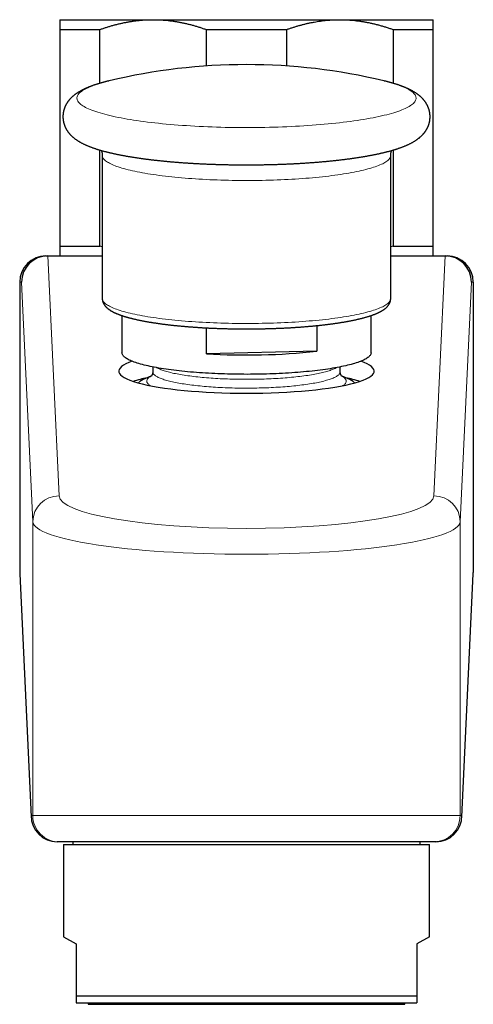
# Model space of a CAD drawing. Header units: millimetres. Extents: x 8 to 552, y 12 to 296.
# Tile 6 of 7: x 272 to 307, y 221 to 296. Entities that reach past the tile are written whole.
import ezdxf

# ---------------------------------------------------------------- set-up
doc = ezdxf.new("R2010")
doc.units = ezdxf.units.MM

msp = doc.modelspace()

# ---------------------------------------------------------------- linework, layer by layer
at = {"color": 7, "linetype": 'Continuous', "lineweight": 30}
for p, q in [((275.25, 296.246), (282.375, 296.246)), ((282.375, 296.246), (296.625, 296.246)), ((296.625, 296.246), (303.75, 296.246)), ((275.25, 295.496), (278.319, 295.496)), ((275.25, 295.496), (275.25, 278.996)), ((278.319, 291.398), (278.319, 295.496)), ((286.431, 295.496), (292.569, 295.496)), ((286.431, 295.496), (286.431, 292.717)), ((292.569, 292.717), (292.569, 295.496)), ((300.681, 295.496), (300.681, 291.398)), ((300.681, 295.496), (303.75, 295.496)), ((303.75, 278.996), (303.75, 295.496)), ((279.038, 291.589), (279.023, 291.585)), ((299.976, 291.585), (299.962, 291.589)), ((278.319, 278.996), (278.319, 286.31)), ((300.681, 286.31), (300.681, 278.996)), ((278.5, 285.899), (278.5, 275.002)), ((300.5, 275.002), (300.5, 285.899)), ((275.25, 278.996), (278.319, 278.996)), ((278.5, 278.932), (278.319, 278.996)), ((300.681, 278.996), (300.5, 278.932)), ((300.681, 278.996), (303.75, 278.996)), ((274.2, 278.246), (274.342, 278.246)), ((274.342, 278.246), (278.5, 278.246)), ((300.5, 278.246), (304.658, 278.246)), ((304.658, 278.246), (304.8, 278.246)), ((272.2, 276.246), (272.2, 254.116)), ((306.8, 276.246), (306.8, 254.116)), ((280, 273.696), (280, 270.866)), ((299, 270.866), (299, 273.696)), ((286.445, 270.781), (286.445, 272.757)), ((294.852, 272.931), (294.852, 270.98)), ((294.852, 270.98), (286.445, 270.781)), ((282.35, 269.78), (282.35, 269.406)), ((296.65, 269.406), (296.65, 269.78)), ((282.257, 269.106), (281.747, 268.88)), ((297.253, 268.88), (296.742, 269.106)), ((272.2, 254.114), (272.2, 254.116)), ((272.202, 254.023), (273.069, 235.489)), ((305.931, 235.489), (306.798, 254.023)), ((306.8, 254.116), (306.8, 254.114)), ((275.2, 233.584), (275.065, 233.584)), ((303.8, 233.584), (275.2, 233.584)), ((275.55, 233.384), (275.55, 226.351)), ((275.55, 233.384), (289.5, 233.384)), ((276.25, 233.584), (276.25, 233.384)), ((289.5, 233.384), (303.45, 233.384)), ((302.75, 233.384), (302.75, 233.584)), ((303.45, 226.351), (303.45, 233.384)), ((303.935, 233.584), (303.8, 233.584)), ((275.55, 226.351), (276.5, 225.803)), ((303.45, 226.351), (302.5, 225.803)), ((276.5, 225.803), (276.5, 221.851)), ((302.5, 225.803), (302.5, 221.851)), ((276.5, 221.851), (302.5, 221.851)), ((276.5, 221.303), (302.5, 221.303)), ((277.418, 221.303), (277.418, 221.203)), ((277.418, 221.203), (289.5, 221.203)), ((289.5, 221.203), (301.582, 221.203)), ((301.582, 221.203), (301.582, 221.303))]:
    msp.add_line(p, q, dxfattribs=at)
at = {"color": 252, "linetype": 'Continuous', "lineweight": 0}
for p, q in [((274.339, 278.246), (275.2, 259.957)), ((303.8, 259.957), (304.661, 278.246)), ((272.341, 276.246), (272.2, 276.246)), ((273.201, 257.987), (272.341, 276.246)), ((306.659, 276.246), (305.799, 257.987)), ((306.8, 276.246), (306.659, 276.246)), ((273.201, 257.987), (273.201, 235.584)), ((305.799, 257.987), (305.799, 235.584)), ((272.2, 254.116), (273.067, 235.584)), ((305.933, 235.584), (306.8, 254.116)), ((273.067, 235.584), (273.201, 235.584)), ((273.201, 235.584), (305.799, 235.584)), ((305.799, 235.584), (305.933, 235.584))]:
    msp.add_line(p, q, dxfattribs=at)
at = {"color": 252, "linetype": 'Continuous', "lineweight": 0, "flags": 128}
for points in [[(279.023, 291.585), (279.004, 291.58), (278.809, 291.532), (278.623, 291.483), (278.443, 291.433), (278.272, 291.383), (278.108, 291.331), (277.951, 291.279), (277.803, 291.226), (277.663, 291.173), (277.531, 291.119), (277.407, 291.064), (277.291, 291.009), (277.184, 290.953), (277.085, 290.897), (276.994, 290.84), (276.912, 290.783), (276.839, 290.726), (276.775, 290.668), (276.719, 290.61), (276.672, 290.552), (276.634, 290.493), (276.604, 290.435), (276.584, 290.376), (276.572, 290.317), (276.569, 290.258), (276.575, 290.2), (276.59, 290.141), (276.614, 290.082), (276.646, 290.024), (276.688, 289.965), (276.738, 289.907), (276.797, 289.849), (276.864, 289.792), (276.94, 289.735), (277.025, 289.678), (277.119, 289.621), (277.22, 289.565), (277.331, 289.51), (277.449, 289.454), (277.576, 289.4), (277.711, 289.346), (277.855, 289.293), (278.006, 289.24), (278.165, 289.188), (278.331, 289.137), (278.506, 289.087), (278.688, 289.037), (278.877, 288.988), (279.074, 288.941), (279.278, 288.894), (279.488, 288.848), (279.706, 288.803), (279.93, 288.759), (280.161, 288.716), (280.399, 288.674), (280.642, 288.633), (280.892, 288.593), (281.148, 288.555), (281.409, 288.517), (281.676, 288.481), (281.948, 288.446), (282.225, 288.412), (282.507, 288.38), (282.795, 288.349), (283.086, 288.319), (283.382, 288.291), (283.683, 288.263), (283.987, 288.238), (284.295, 288.213), (284.607, 288.19)], [(284.607, 288.19), (284.922, 288.169), (285.24, 288.149), (285.561, 288.13), (285.885, 288.113), (286.211, 288.097), (286.539, 288.083), (286.87, 288.07), (287.202, 288.059), (287.536, 288.049), (287.871, 288.041), (288.208, 288.035), (288.545, 288.03), (288.883, 288.026), (289.221, 288.024), (289.56, 288.023), (289.898, 288.024), (290.236, 288.027), (290.574, 288.031), (290.911, 288.037), (291.247, 288.044), (291.582, 288.053), (291.915, 288.063), (292.247, 288.075), (292.577, 288.088), (292.905, 288.103), (293.23, 288.119), (293.553, 288.137), (293.873, 288.156), (294.19, 288.176), (294.504, 288.198), (294.814, 288.222), (295.121, 288.247), (295.424, 288.273), (295.723, 288.3), (296.017, 288.329), (296.307, 288.36), (296.593, 288.391), (296.873, 288.424), (297.149, 288.458), (297.419, 288.494), (297.684, 288.53), (297.943, 288.568), (298.197, 288.607), (298.444, 288.647), (298.686, 288.688), (298.921, 288.731), (299.15, 288.774), (299.372, 288.818), (299.587, 288.864), (299.795, 288.91), (299.996, 288.957), (300.191, 289.006), (300.377, 289.055), (300.557, 289.104), (300.728, 289.155), (300.892, 289.207), (301.049, 289.259), (301.197, 289.312), (301.337, 289.365), (301.469, 289.419), (301.593, 289.474), (301.709, 289.529), (301.816, 289.585), (301.915, 289.641), (302.006, 289.698), (302.088, 289.755), (302.161, 289.812), (302.225, 289.87), (302.281, 289.928), (302.328, 289.986), (302.366, 290.044), (302.396, 290.103), (302.416, 290.162), (302.428, 290.22), (302.431, 290.279), (302.425, 290.338), (302.41, 290.397), (302.386, 290.455), (302.354, 290.514), (302.312, 290.572), (302.262, 290.63), (302.203, 290.688), (302.136, 290.746), (302.06, 290.803), (301.975, 290.86), (301.881, 290.917), (301.78, 290.973), (301.669, 291.028), (301.551, 291.083), (301.424, 291.138), (301.289, 291.192), (301.145, 291.245), (300.994, 291.297), (300.835, 291.349), (300.669, 291.401), (300.494, 291.451), (300.312, 291.5), (300.123, 291.549), (299.976, 291.585)], [(278.5, 285.899), (278.5, 285.891), (278.505, 285.841), (278.518, 285.791), (278.538, 285.741), (278.566, 285.691), (278.601, 285.641), (278.644, 285.592), (278.694, 285.543), (278.751, 285.494), (278.816, 285.445), (278.888, 285.397), (278.968, 285.349), (279.054, 285.301), (279.148, 285.254), (279.249, 285.207), (279.357, 285.16), (279.472, 285.115), (279.594, 285.069), (279.722, 285.024), (279.857, 284.98), (279.999, 284.937), (280.148, 284.894), (280.302, 284.852), (280.464, 284.81), (280.631, 284.77), (280.804, 284.73), (280.983, 284.691), (281.169, 284.652), (281.36, 284.615), (281.556, 284.578), (281.758, 284.543), (281.965, 284.508), (282.177, 284.474), (282.395, 284.441), (282.617, 284.41), (282.844, 284.379), (283.076, 284.349), (283.312, 284.32), (283.552, 284.293), (283.796, 284.266), (284.044, 284.241), (284.296, 284.217), (284.551, 284.194), (284.81, 284.172), (285.072, 284.151), (285.338, 284.131)], [(285.338, 284.131), (285.605, 284.113), (285.876, 284.096), (286.149, 284.08), (286.425, 284.066), (286.702, 284.052), (286.982, 284.04), (287.263, 284.029), (287.545, 284.02), (287.829, 284.012), (288.115, 284.005), (288.401, 283.999), (288.688, 283.995), (288.975, 283.992), (289.263, 283.99), (289.551, 283.989), (289.839, 283.99), (290.126, 283.992), (290.414, 283.996), (290.7, 284.001), (290.986, 284.007), (291.271, 284.014), (291.555, 284.023), (291.837, 284.033), (292.117, 284.044), (292.396, 284.057), (292.673, 284.071), (292.948, 284.086), (293.22, 284.102), (293.489, 284.119), (293.756, 284.138), (294.021, 284.158), (294.281, 284.179), (294.539, 284.202), (294.793, 284.225), (295.044, 284.25), (295.291, 284.275), (295.534, 284.302), (295.772, 284.33), (296.007, 284.359), (296.237, 284.389), (296.462, 284.421), (296.683, 284.453), (296.898, 284.486), (297.109, 284.52), (297.314, 284.555), (297.514, 284.591), (297.709, 284.628), (297.897, 284.666), (298.081, 284.704), (298.258, 284.744), (298.429, 284.784), (298.594, 284.825), (298.753, 284.867), (298.906, 284.909), (299.052, 284.952), (299.191, 284.996), (299.324, 285.04), (299.45, 285.085), (299.57, 285.131), (299.682, 285.177), (299.788, 285.223), (299.886, 285.27), (299.977, 285.318), (300.061, 285.365), (300.138, 285.414), (300.208, 285.462), (300.27, 285.511), (300.325, 285.56), (300.372, 285.609), (300.412, 285.659), (300.445, 285.709), (300.47, 285.758), (300.487, 285.808), (300.497, 285.858), (300.5, 285.899)], [(278.5, 275.002), (278.5, 274.993), (278.505, 274.943), (278.518, 274.893), (278.538, 274.844), (278.566, 274.794), (278.601, 274.744), (278.644, 274.695), (278.694, 274.645), (278.751, 274.596), (278.816, 274.548), (278.888, 274.499), (278.968, 274.451), (279.054, 274.404), (279.148, 274.356), (279.249, 274.31), (279.357, 274.263), (279.472, 274.217), (279.594, 274.172), (279.722, 274.127), (279.857, 274.083), (279.999, 274.04), (280.148, 273.997), (280.302, 273.955), (280.464, 273.913), (280.631, 273.872), (280.804, 273.832), (280.983, 273.793), (281.169, 273.755), (281.36, 273.718), (281.556, 273.681), (281.758, 273.645), (281.965, 273.611), (282.177, 273.577), (282.395, 273.544), (282.617, 273.512), (282.844, 273.482), (283.076, 273.452), (283.312, 273.423), (283.552, 273.396), (283.796, 273.369), (284.044, 273.344), (284.296, 273.319), (284.551, 273.296), (284.81, 273.274), (285.072, 273.254), (285.338, 273.234)], [(285.338, 273.234), (285.605, 273.216), (285.876, 273.199), (286.149, 273.183), (286.425, 273.168), (286.702, 273.155), (286.982, 273.143), (287.263, 273.132), (287.545, 273.123), (287.829, 273.114), (288.115, 273.107), (288.401, 273.102), (288.688, 273.097), (288.975, 273.094), (289.263, 273.093), (289.551, 273.092), (289.839, 273.093), (290.126, 273.095), (290.414, 273.099), (290.7, 273.104), (290.986, 273.11), (291.271, 273.117), (291.555, 273.126), (291.837, 273.136), (292.117, 273.147), (292.396, 273.16), (292.673, 273.173), (292.948, 273.188), (293.22, 273.205), (293.489, 273.222), (293.756, 273.241), (294.021, 273.261), (294.281, 273.282), (294.539, 273.304), (294.793, 273.328), (295.044, 273.352), (295.291, 273.378), (295.534, 273.405), (295.772, 273.433), (296.007, 273.462), (296.237, 273.492), (296.462, 273.523), (296.683, 273.556), (296.898, 273.589), (297.109, 273.623), (297.314, 273.658), (297.514, 273.694), (297.709, 273.731), (297.897, 273.768), (298.081, 273.807), (298.258, 273.846), (298.429, 273.887), (298.594, 273.928), (298.753, 273.969), (298.906, 274.012), (299.052, 274.055), (299.191, 274.099), (299.324, 274.143), (299.45, 274.188), (299.57, 274.233), (299.682, 274.279), (299.788, 274.326), (299.886, 274.373), (299.977, 274.42), (300.061, 274.468), (300.138, 274.516), (300.208, 274.565), (300.27, 274.614), (300.325, 274.663), (300.372, 274.712), (300.412, 274.762), (300.445, 274.811), (300.47, 274.861), (300.487, 274.911), (300.497, 274.961), (300.5, 275.002)], [(296.65, 269.406), (296.648, 269.379), (296.642, 269.347), (296.63, 269.314), (296.614, 269.282), (296.593, 269.25), (296.567, 269.217), (296.536, 269.185), (296.501, 269.154), (296.46, 269.122), (296.415, 269.09), (296.365, 269.059), (296.31, 269.028), (296.251, 268.997), (296.187, 268.966), (296.118, 268.936), (296.045, 268.906), (295.968, 268.877), (295.886, 268.847), (295.799, 268.819), (295.709, 268.79), (295.614, 268.762), (295.514, 268.735), (295.411, 268.708), (295.304, 268.681), (295.193, 268.655), (295.077, 268.629), (294.958, 268.604), (294.836, 268.58), (294.709, 268.556), (294.579, 268.532), (294.446, 268.509), (294.309, 268.487), (294.169, 268.466), (294.025, 268.445), (293.879, 268.425), (293.729, 268.405), (293.577, 268.386), (293.422, 268.368), (293.264, 268.35), (293.104, 268.334), (292.941, 268.318), (292.775, 268.302), (292.608, 268.288), (292.438, 268.274), (292.267, 268.261), (292.093, 268.249), (291.918, 268.238), (291.741, 268.227), (291.562, 268.217), (291.382, 268.208), (291.201, 268.2), (291.019, 268.193), (290.835, 268.186), (290.651, 268.181), (290.466, 268.176), (290.28, 268.172), (290.094, 268.169), (289.907, 268.166), (289.72, 268.165), (289.533, 268.164), (289.346, 268.165), (289.159, 268.166), (288.972, 268.168), (288.786, 268.171), (288.6, 268.174), (288.414, 268.179), (288.23, 268.184), (288.046, 268.19), (287.863, 268.197), (287.681, 268.205), (287.501, 268.214), (287.322, 268.223), (287.144, 268.234), (286.969, 268.245), (286.794, 268.257), (286.622, 268.269), (286.452, 268.283), (286.283, 268.297), (286.117, 268.312), (285.954, 268.328), (285.792, 268.344), (285.634, 268.362), (285.477, 268.38), (285.324, 268.398), (285.174, 268.418), (285.026, 268.438), (284.882, 268.458), (284.74, 268.48), (284.602, 268.501), (284.468, 268.524), (284.336, 268.547), (284.209, 268.571), (284.085, 268.595), (283.964, 268.62), (283.848, 268.646), (283.735, 268.672), (283.626, 268.698), (283.522, 268.725), (283.421, 268.752), (283.325, 268.78), (283.232, 268.809), (283.144, 268.837), (283.061, 268.866), (282.982, 268.896), (282.907, 268.926), (282.837, 268.956), (282.771, 268.986), (282.71, 269.017), (282.654, 269.048), (282.602, 269.079), (282.555, 269.111), (282.513, 269.142), (282.476, 269.174), (282.443, 269.206), (282.416, 269.238), (282.393, 269.271), (282.375, 269.303), (282.362, 269.335), (282.353, 269.368), (282.35, 269.4), (282.35, 269.406)], [(296.352, 269.723), (296.31, 269.7), (296.251, 269.669), (296.187, 269.639), (296.118, 269.608), (296.045, 269.578), (295.968, 269.549), (295.886, 269.52), (295.799, 269.491), (295.709, 269.462), (295.614, 269.434), (295.514, 269.407), (295.411, 269.38), (295.304, 269.353), (295.193, 269.327), (295.077, 269.301), (294.958, 269.276), (294.836, 269.252), (294.709, 269.228), (294.579, 269.204), (294.446, 269.182), (294.309, 269.159), (294.169, 269.138), (294.025, 269.117), (293.879, 269.097), (293.729, 269.077), (293.577, 269.058), (293.422, 269.04), (293.264, 269.023), (293.104, 269.006), (292.941, 268.99), (292.775, 268.975), (292.608, 268.96), (292.438, 268.946), (292.267, 268.933), (292.093, 268.921), (291.918, 268.91), (291.741, 268.899), (291.562, 268.889), (291.382, 268.88), (291.201, 268.872), (291.019, 268.865), (290.835, 268.858), (290.651, 268.853), (290.466, 268.848), (290.28, 268.844), (290.094, 268.841), (289.907, 268.839), (289.72, 268.837), (289.533, 268.837), (289.346, 268.837), (289.159, 268.838), (288.972, 268.84), (288.786, 268.843), (288.6, 268.847), (288.414, 268.851), (288.23, 268.856), (288.046, 268.863), (287.863, 268.87), (287.681, 268.877), (287.501, 268.886), (287.322, 268.896), (287.144, 268.906), (286.969, 268.917), (286.794, 268.929), (286.622, 268.942), (286.452, 268.955), (286.283, 268.969), (286.117, 268.984), (285.954, 269), (285.792, 269.017), (285.634, 269.034), (285.477, 269.052), (285.324, 269.07), (285.174, 269.09), (285.026, 269.11), (284.882, 269.13), (284.74, 269.152), (284.602, 269.174), (284.468, 269.196), (284.336, 269.219), (284.209, 269.243), (284.085, 269.268), (283.964, 269.292), (283.848, 269.318), (283.735, 269.344), (283.626, 269.37), (283.522, 269.397), (283.421, 269.425), (283.325, 269.452), (283.232, 269.481), (283.144, 269.509), (283.061, 269.539), (282.982, 269.568), (282.907, 269.598), (282.837, 269.628), (282.771, 269.658), (282.71, 269.689), (282.654, 269.72), (282.648, 269.723)], [(282.168, 268.347), (282.165, 268.349), (282.116, 268.382), (282.071, 268.416), (282.031, 268.45), (281.996, 268.484), (281.967, 268.518), (281.943, 268.552), (281.923, 268.587), (281.91, 268.621), (281.901, 268.656), (281.897, 268.69), (281.899, 268.725), (281.906, 268.759), (281.918, 268.794), (281.935, 268.828), (281.958, 268.863), (281.985, 268.897), (282.018, 268.931), (282.056, 268.965), (282.099, 268.999), (282.147, 269.032), (282.2, 269.065), (282.245, 269.091)], [(297.033, 268.875), (297.057, 268.84), (297.077, 268.806), (297.09, 268.771), (297.099, 268.737), (297.103, 268.702), (297.101, 268.668), (297.094, 268.633), (297.082, 268.599), (297.065, 268.564), (297.042, 268.53), (297.015, 268.496), (296.982, 268.462), (296.944, 268.428), (296.901, 268.394), (296.853, 268.36), (296.832, 268.347)]]:
    msp.add_lwpolyline(points, dxfattribs=at)
at = {"color": 7, "linetype": 'Continuous', "lineweight": 30, "flags": 128}
msp.add_lwpolyline([(299, 270.866), (298.998, 270.831), (298.989, 270.787), (298.974, 270.744), (298.952, 270.701), (298.924, 270.658), (298.89, 270.616), (298.849, 270.573), (298.801, 270.531), (298.748, 270.488), (298.688, 270.446), (298.621, 270.405), (298.549, 270.364), (298.47, 270.323), (298.385, 270.282), (298.294, 270.242), (298.196, 270.202), (298.093, 270.163), (297.984, 270.124), (297.87, 270.086), (297.749, 270.048), (297.623, 270.011), (297.491, 269.974), (297.354, 269.938), (297.211, 269.903), (297.064, 269.868), (296.91, 269.834), (296.752, 269.801), (296.589, 269.768), (296.421, 269.736), (296.249, 269.705), (296.071, 269.675), (295.889, 269.645), (295.703, 269.617), (295.513, 269.589), (295.318, 269.562), (295.119, 269.536), (294.917, 269.511), (294.711, 269.487), (294.501, 269.464), (294.288, 269.441), (294.072, 269.42), (293.852, 269.4), (293.629, 269.38), (293.404, 269.362), (293.176, 269.345), (292.945, 269.329), (292.713, 269.314), (292.477, 269.3), (292.24, 269.287), (292.001, 269.275), (291.76, 269.264), (291.518, 269.254), (291.274, 269.245), (291.029, 269.238), (290.784, 269.232), (290.537, 269.226), (290.289, 269.222), (290.041, 269.219), (289.793, 269.217), (289.544, 269.216), (289.295, 269.217), (289.047, 269.218), (288.798, 269.221), (288.551, 269.225), (288.304, 269.23), (288.057, 269.236), (287.812, 269.243), (287.568, 269.251), (287.325, 269.26), (287.084, 269.271), (286.844, 269.282), (286.606, 269.295), (286.37, 269.309), (286.137, 269.323), (285.905, 269.339), (285.676, 269.356), (285.45, 269.374), (285.226, 269.393), (285.006, 269.413), (284.788, 269.434), (284.574, 269.456), (284.363, 269.478), (284.155, 269.502), (283.952, 269.527), (283.752, 269.553), (283.556, 269.579), (283.364, 269.607), (283.176, 269.635), (282.993, 269.664), (282.814, 269.694), (282.639, 269.725), (282.47, 269.757), (282.305, 269.789), (282.145, 269.822), (281.99, 269.856), (281.84, 269.89), (281.696, 269.925), (281.557, 269.961), (281.423, 269.998), (281.295, 270.035), (281.172, 270.072), (281.055, 270.11), (280.944, 270.149), (280.839, 270.188), (280.74, 270.228), (280.647, 270.268), (280.56, 270.308), (280.479, 270.349), (280.404, 270.39), (280.335, 270.432), (280.273, 270.474), (280.217, 270.516), (280.167, 270.558), (280.124, 270.6), (280.087, 270.643), (280.057, 270.686), (280.033, 270.729), (280.015, 270.772), (280.005, 270.815), (280, 270.858), (280, 270.866)], dxfattribs=at)
at = {"color": 7, "linetype": 'Continuous', "lineweight": 30}
for centre, radius, start, end in [((289.5, 247.822), 45, 76.55652, 103.44348), ((274.2, 276.246), 2, 90, 180), ((304.8, 276.246), 2, 0, 90), ((289.468, 320.741), 50.051, 266.53718, 276.17567), ((283.979, 259.026), 10.141, 101.72466, 107.90669), ((282.232, 267.602), 1.367, 110.79003, 135.64096), ((295.021, 259.026), 10.141, 72.09331, 78.27534), ((296.75, 267.575), 1.399, 44.64758, 68.92143)]:
    msp.add_arc(centre, radius, start, end, dxfattribs=at)
at = {"color": 252, "linetype": 'Continuous', "lineweight": 0}
for centre, radius, start, end in [((296.347, 268.28), 0.908, 40.91704, 63.35062), ((275.189, 257.968), 1.988, 89.66682, 179.47), ((303.811, 257.968), 1.988, 0.53, 90.33318), ((275.201, 235.584), 2, 179.99903, 269.99903), ((303.799, 235.584), 2, 270.00097, 0.00097)]:
    msp.add_arc(centre, radius, start, end, dxfattribs=at)
at = {"color": 7, "linetype": 'Continuous', "lineweight": 30}
for centre, major_axis, ratio, start_param, end_param in [((274.341, 276.246), (1.381, 1.448), 0.999283, 0.762935, 2.332309), ((274.436, 276.246), (1.465, -1.43), 0.954007, 2.367603, 2.369026), ((304.564, 276.246), (1.465, 1.43), 0.954007, 0.772567, 0.773989), ((304.659, 276.246), (-1.381, 1.448), 0.999283, 3.950876, 5.52025), ((289.5, 269.456), (9.75, 0), 0.172478, 2.676694, 4.712389), ((289.5, 269.456), (9.75, 0), 0.172478, 4.712389, 6.748084), ((274.2, 254.115), (1.999, 0.047), 0.984792, 3.118584, 3.164601), ((304.8, 254.115), (1.999, -0.047), 0.984792, 6.260177, 6.306194), ((275.067, 235.584), (1.381, 1.447), 0.999278, 2.33247, 3.903266), ((303.933, 235.584), (-1.381, 1.447), 0.999278, 2.379919, 3.950715)]:
    msp.add_ellipse(centre, major_axis=major_axis, ratio=ratio, start_param=start_param, end_param=end_param, dxfattribs=at)
at = {"color": 252, "linetype": 'Continuous', "lineweight": 0}
for centre, major_axis, ratio in [((289.5, 259.977), (14.3, 0), 0.175102), ((289.5, 258.007), (16.3, 0), 0.153617)]:
    msp.add_ellipse(centre, major_axis=major_axis, ratio=ratio, start_param=3.149838, end_param=6.27494, dxfattribs=at)
at = {"color": 7, "linetype": 'Continuous', "lineweight": 30}
for points, knots in [([(275.25, 296.246), (275.25, 296.245), (275.25, 296.244), (275.25, 296.235), (275.25, 296.22), (275.25, 296.199), (275.25, 296.172), (275.25, 296.139), (275.25, 296.1), (275.25, 296.055), (275.25, 296.005), (275.25, 295.948), (275.25, 295.886), (275.25, 295.818), (275.25, 295.745), (275.25, 295.667), (275.25, 295.584), (275.25, 295.525), (275.25, 295.496)], [0, 0, 0, 0, 0.061537, 0.123086, 0.184636, 0.246174, 0.308115, 0.370069, 0.432024, 0.493967, 0.557051, 0.620146, 0.683242, 0.746327, 0.80974, 0.873163, 0.936586, 1, 1, 1, 1]), ([(278.319, 295.496), (278.4, 295.524), (278.561, 295.582), (278.806, 295.662), (279.051, 295.739), (279.297, 295.81), (279.544, 295.877), (279.793, 295.938), (280.042, 295.994), (280.292, 296.045), (280.543, 296.091), (280.797, 296.131), (281.055, 296.165), (281.316, 296.194), (281.578, 296.217), (281.84, 296.233), (282.06, 296.242), (282.239, 296.245), (282.33, 296.246), (282.375, 296.246)], [0, 0, 0, 0, 0.06156, 0.123134, 0.18471, 0.24628, 0.307839, 0.369416, 0.43101, 0.492608, 0.5542, 0.615776, 0.679381, 0.743008, 0.80664, 0.870265, 0.93387, 0.966933, 1, 1, 1, 1]), ([(282.375, 296.246), (282.46, 296.245), (282.629, 296.244), (282.882, 296.235), (283.136, 296.22), (283.39, 296.199), (283.644, 296.172), (283.897, 296.139), (284.151, 296.1), (284.405, 296.055), (284.66, 296.005), (284.915, 295.948), (285.17, 295.886), (285.424, 295.818), (285.677, 295.745), (285.93, 295.667), (286.181, 295.584), (286.348, 295.525), (286.431, 295.496)], [0, 0, 0, 0, 0.061537, 0.123086, 0.184636, 0.246174, 0.308115, 0.370069, 0.432024, 0.493967, 0.557051, 0.620146, 0.683242, 0.746327, 0.80974, 0.873163, 0.936586, 1, 1, 1, 1]), ([(292.569, 295.496), (292.645, 295.523), (292.796, 295.577), (293.025, 295.652), (293.254, 295.725), (293.485, 295.793), (293.717, 295.856), (293.951, 295.916), (294.185, 295.971), (294.421, 296.021), (294.659, 296.067), (294.898, 296.108), (295.139, 296.144), (295.38, 296.174), (295.622, 296.2), (295.865, 296.22), (296.109, 296.234), (296.317, 296.242), (296.489, 296.245), (296.58, 296.246), (296.625, 296.246)], [0, 0, 0, 0, 0.057688, 0.115383, 0.173077, 0.230764, 0.288684, 0.346612, 0.40454, 0.462459, 0.521212, 0.579975, 0.638737, 0.697489, 0.756579, 0.81568, 0.874781, 0.93387, 0.966933, 1, 1, 1, 1]), ([(296.625, 296.246), (296.71, 296.245), (296.879, 296.244), (297.132, 296.235), (297.386, 296.22), (297.639, 296.199), (297.892, 296.172), (298.144, 296.139), (298.396, 296.101), (298.647, 296.057), (298.897, 296.007), (299.146, 295.952), (299.394, 295.892), (299.647, 295.826), (299.904, 295.752), (300.164, 295.672), (300.423, 295.587), (300.595, 295.526), (300.681, 295.496)], [0, 0, 0, 0, 0.061537, 0.123086, 0.184636, 0.246174, 0.307706, 0.36925, 0.430796, 0.492329, 0.553854, 0.615389, 0.676925, 0.738451, 0.803832, 0.869224, 0.934617, 1, 1, 1, 1]), ([(303.75, 295.496), (303.75, 295.524), (303.75, 295.582), (303.75, 295.663), (303.75, 295.739), (303.75, 295.81), (303.75, 295.877), (303.75, 295.938), (303.75, 295.995), (303.75, 296.046), (303.75, 296.091), (303.75, 296.131), (303.75, 296.165), (303.75, 296.192), (303.75, 296.212), (303.75, 296.227), (303.75, 296.238), (303.75, 296.244), (303.75, 296.245), (303.75, 296.246)], [0, 0, 0, 0, 0.061654, 0.123316, 0.184977, 0.246629, 0.308292, 0.369965, 0.431638, 0.493299, 0.554971, 0.616654, 0.678336, 0.740006, 0.791998, 0.844, 0.896007, 0.948009, 1, 1, 1, 1]), ([(279.022, 291.585), (279.003, 291.58), (278.952, 291.568), (278.871, 291.548), (278.78, 291.525), (278.69, 291.501), (278.601, 291.478), (278.513, 291.454), (278.425, 291.429), (278.338, 291.404), (278.252, 291.379), (278.167, 291.353), (278.082, 291.326), (277.999, 291.299), (277.915, 291.272), (277.833, 291.244), (277.751, 291.215), (277.67, 291.185), (277.589, 291.155), (277.509, 291.124), (277.429, 291.092), (277.35, 291.059), (277.271, 291.025), (277.193, 290.99), (277.116, 290.954), (277.039, 290.917), (276.964, 290.879), (276.89, 290.84), (276.818, 290.8), (276.747, 290.76), (276.68, 290.719), (276.615, 290.678), (276.552, 290.636), (276.493, 290.595), (276.436, 290.554), (276.381, 290.513), (276.329, 290.471), (276.28, 290.43), (276.232, 290.389), (276.187, 290.347), (276.143, 290.305), (276.101, 290.264), (276.061, 290.221), (276.023, 290.179), (275.985, 290.136), (275.95, 290.093), (275.916, 290.049), (275.883, 290.005), (275.851, 289.96), (275.821, 289.915), (275.792, 289.869), (275.764, 289.823), (275.738, 289.776), (275.713, 289.728), (275.689, 289.68), (275.667, 289.632), (275.646, 289.583), (275.626, 289.533), (275.607, 289.483), (275.59, 289.432), (275.575, 289.381), (275.561, 289.329), (275.548, 289.277), (275.537, 289.225), (275.527, 289.172), (275.519, 289.12), (275.512, 289.066), (275.507, 289.013), (275.503, 288.96), (275.5, 288.907), (275.5, 288.853), (275.501, 288.8), (275.503, 288.747), (275.507, 288.694), (275.512, 288.641), (275.519, 288.588), (275.527, 288.536), (275.537, 288.484), (275.548, 288.432), (275.56, 288.381), (275.574, 288.33), (275.589, 288.28), (275.606, 288.23), (275.624, 288.181), (275.643, 288.133), (275.663, 288.085), (275.684, 288.038), (275.707, 287.991), (275.731, 287.945), (275.756, 287.899), (275.783, 287.854), (275.81, 287.81), (275.838, 287.767), (275.868, 287.724), (275.899, 287.681), (275.931, 287.639), (275.964, 287.598), (275.998, 287.557), (276.034, 287.517), (276.07, 287.477), (276.108, 287.437), (276.148, 287.398), (276.189, 287.359), (276.231, 287.32), (276.275, 287.282), (276.321, 287.243), (276.368, 287.205), (276.418, 287.167), (276.47, 287.129), (276.524, 287.091), (276.58, 287.053), (276.639, 287.014), (276.701, 286.976), (276.765, 286.938), (276.832, 286.9), (276.902, 286.862), (276.973, 286.824), (277.047, 286.787), (277.123, 286.75), (277.201, 286.714), (277.279, 286.679), (277.359, 286.645), (277.439, 286.612), (277.52, 286.58), (277.601, 286.548), (277.683, 286.518), (277.766, 286.488), (277.849, 286.459), (277.933, 286.43), (278.017, 286.402), (278.102, 286.375), (278.188, 286.349), (278.275, 286.323), (278.362, 286.297), (278.449, 286.272), (278.538, 286.247), (278.627, 286.223), (278.717, 286.199), (278.808, 286.176), (278.9, 286.153), (278.993, 286.13), (279.086, 286.108), (279.18, 286.086), (279.276, 286.064), (279.372, 286.043), (279.468, 286.022), (279.566, 286.001), (279.665, 285.981), (279.764, 285.96), (279.865, 285.941), (279.966, 285.921), (280.068, 285.902), (280.171, 285.883), (280.275, 285.864), (280.38, 285.845), (280.485, 285.827), (280.592, 285.809), (280.699, 285.792), (280.807, 285.774), (280.917, 285.757), (281.026, 285.74), (281.137, 285.723), (281.249, 285.707), (281.361, 285.691), (281.474, 285.675), (281.588, 285.659), (281.703, 285.643), (281.819, 285.628), (281.935, 285.613), (282.052, 285.599), (282.17, 285.584), (282.289, 285.57), (282.409, 285.556), (282.529, 285.542), (282.65, 285.529), (282.771, 285.516), (282.894, 285.503), (283.017, 285.49), (283.14, 285.478), (283.265, 285.465), (283.39, 285.453), (283.515, 285.442), (283.642, 285.43), (283.768, 285.419), (283.896, 285.408), (284.024, 285.397), (284.153, 285.387), (284.282, 285.377), (284.412, 285.367), (284.539, 285.357), (284.623, 285.351), (284.664, 285.348)], [0, 0, 0, 0, 0.0039054, 0.0100251, 0.0161673, 0.0223337, 0.0285259, 0.0347457, 0.0409951, 0.0472762, 0.0535914, 0.0599431, 0.066334, 0.0727668, 0.0792447, 0.0857708, 0.0923481, 0.0989799, 0.105669, 0.1124179, 0.1192282, 0.1261, 0.1330314, 0.1400172, 0.1470475, 0.1541068, 0.161167, 0.1681908, 0.1751394, 0.1819716, 0.1886489, 0.1951396, 0.2014224, 0.2074862, 0.2133293, 0.2189569, 0.2243787, 0.2296072, 0.234656, 0.239539, 0.2442698, 0.2488612, 0.2533254, 0.2576734, 0.2619156, 0.2660613, 0.2701192, 0.2740972, 0.2780024, 0.2818414, 0.2856202, 0.2893443, 0.2930188, 0.2966481, 0.3002364, 0.3037876, 0.3073052, 0.3107925, 0.3142523, 0.3176873, 0.3211001, 0.3244931, 0.3278682, 0.3312276, 0.3345731, 0.3379065, 0.3412295, 0.3445437, 0.3478506, 0.3511518, 0.3544486, 0.3577427, 0.3610352, 0.3643273, 0.3676206, 0.3709164, 0.3742164, 0.3775222, 0.3808354, 0.3841577, 0.387491, 0.3908371, 0.3941982, 0.3975764, 0.400974, 0.4043934, 0.4078374, 0.4113089, 0.4148108, 0.4183466, 0.4219197, 0.4255342, 0.4291941, 0.432904, 0.4366687, 0.4404935, 0.4443841, 0.4483467, 0.4523878, 0.4565147, 0.4607351, 0.4650574, 0.4694906, 0.4740443, 0.4787288, 0.4835549, 0.4885341, 0.4936779, 0.4989978, 0.5045045, 0.5102074, 0.5161129, 0.5222235, 0.5285354, 0.5350373, 0.5417094, 0.5485237, 0.5554456, 0.562438, 0.569465, 0.5764901, 0.583487, 0.5904402, 0.5973399, 0.6041809, 0.6109613, 0.6176812, 0.6243423, 0.6309471, 0.6374985, 0.6439997, 0.6504538, 0.656864, 0.6632333, 0.6695643, 0.6758598, 0.6821223, 0.6883538, 0.6945567, 0.7007327, 0.7068837, 0.7130114, 0.7191171, 0.7252024, 0.7312685, 0.7373165, 0.7433477, 0.749363, 0.7553633, 0.7613495, 0.7673224, 0.7732829, 0.7792314, 0.7851689, 0.7910957, 0.7970125, 0.8029199, 0.8088183, 0.8147081, 0.8205899, 0.8264639, 0.8323307, 0.8381905, 0.8440437, 0.8498906, 0.8557316, 0.8615668, 0.8673965, 0.8732211, 0.8790407, 0.8848556, 0.8906659, 0.896472, 0.9022739, 0.9080718, 0.913866, 0.9196566, 0.9254437, 0.9312276, 0.9370082, 0.9427859, 0.9485606, 0.9543325, 0.9601018, 0.9658686, 0.9716329, 0.9773949, 0.9831547, 0.9889123, 0.9946679, 1, 1, 1, 1]), ([(284.664, 285.348), (284.687, 285.347), (284.753, 285.342), (284.864, 285.335), (284.996, 285.326), (285.129, 285.317), (285.262, 285.309), (285.396, 285.301), (285.53, 285.293), (285.664, 285.286), (285.799, 285.278), (285.934, 285.272), (286.07, 285.265), (286.206, 285.258), (286.342, 285.252), (286.479, 285.246), (286.616, 285.241), (286.753, 285.235), (286.891, 285.23), (287.029, 285.225), (287.167, 285.221), (287.305, 285.216), (287.444, 285.212), (287.583, 285.208), (287.722, 285.205), (287.861, 285.202), (288.001, 285.199), (288.14, 285.196), (288.28, 285.193), (288.42, 285.191), (288.56, 285.189), (288.7, 285.188), (288.841, 285.186), (288.981, 285.185), (289.121, 285.184), (289.262, 285.184), (289.402, 285.183), (289.543, 285.183), (289.683, 285.184), (289.824, 285.184), (289.964, 285.185), (290.104, 285.186), (290.244, 285.187), (290.385, 285.189), (290.525, 285.19), (290.665, 285.193), (290.805, 285.195), (290.944, 285.198), (291.084, 285.2), (291.223, 285.204), (291.362, 285.207), (291.501, 285.211), (291.64, 285.215), (291.779, 285.219), (291.917, 285.223), (292.055, 285.228), (292.193, 285.233), (292.33, 285.238), (292.467, 285.244), (292.604, 285.25), (292.74, 285.256), (292.877, 285.262), (293.012, 285.269), (293.148, 285.276), (293.283, 285.283), (293.417, 285.29), (293.551, 285.298), (293.685, 285.306), (293.818, 285.314), (293.951, 285.322), (294.083, 285.331), (294.215, 285.34), (294.346, 285.349), (294.477, 285.359), (294.607, 285.368), (294.737, 285.378), (294.866, 285.388), (294.995, 285.399), (295.123, 285.41), (295.25, 285.421), (295.377, 285.432), (295.503, 285.443), (295.628, 285.455), (295.753, 285.467), (295.877, 285.479), (296.001, 285.492), (296.124, 285.505), (296.246, 285.518), (296.367, 285.531), (296.488, 285.544), (296.608, 285.558), (296.727, 285.572), (296.846, 285.586), (296.963, 285.601), (297.08, 285.615), (297.196, 285.63), (297.312, 285.645), (297.426, 285.661), (297.54, 285.677), (297.653, 285.693), (297.765, 285.709), (297.876, 285.725), (297.987, 285.742), (298.096, 285.759), (298.205, 285.776), (298.313, 285.794), (298.42, 285.811), (298.526, 285.829), (298.631, 285.847), (298.736, 285.866), (298.839, 285.885), (298.942, 285.904), (299.044, 285.923), (299.145, 285.942), (299.244, 285.962), (299.344, 285.982), (299.442, 286.003), (299.539, 286.023), (299.635, 286.044), (299.731, 286.066), (299.825, 286.087), (299.919, 286.109), (300.012, 286.131), (300.104, 286.154), (300.195, 286.177), (300.285, 286.2), (300.375, 286.224), (300.463, 286.248), (300.551, 286.272), (300.638, 286.297), (300.724, 286.322), (300.81, 286.348), (300.895, 286.374), (300.979, 286.401), (301.062, 286.428), (301.145, 286.456), (301.227, 286.485), (301.308, 286.514), (301.389, 286.545), (301.47, 286.575), (301.549, 286.607), (301.629, 286.64), (301.708, 286.673), (301.786, 286.708), (301.863, 286.744), (301.94, 286.781), (302.016, 286.818), (302.09, 286.857), (302.163, 286.897), (302.234, 286.937), (302.302, 286.978), (302.368, 287.019), (302.431, 287.06), (302.491, 287.101), (302.549, 287.143), (302.604, 287.184), (302.657, 287.225), (302.707, 287.267), (302.755, 287.308), (302.801, 287.349), (302.845, 287.391), (302.887, 287.433), (302.928, 287.475), (302.967, 287.517), (303.005, 287.56), (303.041, 287.603), (303.075, 287.647), (303.108, 287.691), (303.14, 287.735), (303.171, 287.78), (303.2, 287.826), (303.228, 287.872), (303.255, 287.919), (303.28, 287.966), (303.304, 288.014), (303.327, 288.063), (303.349, 288.112), (303.369, 288.161), (303.388, 288.211), (303.405, 288.262), (303.421, 288.313), (303.436, 288.364), (303.449, 288.416), (303.46, 288.468), (303.471, 288.521), (303.479, 288.574), (303.486, 288.627), (303.492, 288.68), (303.496, 288.733), (303.499, 288.787), (303.5, 288.84), (303.5, 288.893), (303.498, 288.947), (303.495, 289), (303.49, 289.053), (303.483, 289.105), (303.476, 289.158), (303.466, 289.21), (303.456, 289.262), (303.443, 289.313), (303.43, 289.364), (303.415, 289.414), (303.399, 289.464), (303.382, 289.513), (303.363, 289.562), (303.343, 289.61), (303.322, 289.657), (303.299, 289.704), (303.275, 289.751), (303.251, 289.796), (303.225, 289.841), (303.198, 289.886), (303.17, 289.929), (303.14, 289.973), (303.11, 290.015), (303.078, 290.057), (303.045, 290.099), (303.011, 290.14), (302.976, 290.18), (302.94, 290.22), (302.902, 290.26), (302.863, 290.299), (302.823, 290.338), (302.781, 290.377), (302.737, 290.416), (302.692, 290.454), (302.645, 290.492), (302.596, 290.53), (302.545, 290.568), (302.491, 290.606), (302.436, 290.645), (302.377, 290.683), (302.316, 290.721), (302.253, 290.759), (302.187, 290.798), (302.118, 290.836), (302.047, 290.874), (301.973, 290.911), (301.898, 290.948), (301.821, 290.984), (301.743, 291.019), (301.663, 291.053), (301.583, 291.087), (301.502, 291.119), (301.421, 291.151), (301.339, 291.182), (301.257, 291.212), (301.174, 291.241), (301.09, 291.27), (301.006, 291.298), (300.921, 291.325), (300.835, 291.352), (300.749, 291.378), (300.662, 291.404), (300.575, 291.429), (300.486, 291.454), (300.397, 291.478), (300.307, 291.502), (300.217, 291.526), (300.125, 291.549), (300.045, 291.569), (299.995, 291.581), (299.977, 291.585)], [0, 0, 0, 0, 0.00215, 0.006246, 0.010341, 0.014435, 0.018528, 0.02262, 0.02671, 0.0308, 0.034889, 0.038976, 0.043063, 0.047149, 0.051235, 0.055319, 0.059403, 0.063487, 0.067569, 0.071651, 0.075733, 0.079814, 0.083894, 0.087974, 0.092054, 0.096133, 0.100212, 0.10429, 0.108369, 0.112447, 0.116524, 0.120602, 0.124679, 0.128757, 0.132834, 0.136911, 0.140988, 0.145065, 0.149142, 0.153218, 0.157295, 0.161373, 0.16545, 0.169527, 0.173604, 0.177682, 0.18176, 0.185838, 0.189916, 0.193995, 0.198074, 0.202153, 0.206233, 0.210313, 0.214394, 0.218475, 0.222556, 0.226639, 0.230721, 0.234805, 0.238889, 0.242974, 0.247059, 0.251146, 0.255233, 0.259321, 0.26341, 0.2675, 0.271591, 0.275683, 0.279776, 0.28387, 0.287965, 0.292062, 0.29616, 0.300259, 0.30436, 0.308462, 0.312566, 0.316672, 0.320779, 0.324888, 0.328999, 0.333111, 0.337226, 0.341343, 0.345462, 0.349584, 0.353707, 0.357834, 0.361963, 0.366094, 0.370229, 0.374367, 0.378507, 0.382651, 0.386799, 0.39095, 0.395105, 0.399264, 0.403427, 0.407594, 0.411766, 0.415943, 0.420124, 0.424312, 0.428504, 0.432703, 0.436907, 0.441119, 0.445337, 0.449562, 0.453795, 0.458036, 0.462286, 0.466545, 0.470813, 0.475092, 0.479381, 0.483682, 0.487995, 0.492321, 0.496661, 0.501016, 0.505387, 0.509774, 0.51418, 0.518605, 0.52305, 0.527518, 0.532009, 0.536526, 0.541071, 0.545644, 0.55025, 0.554888, 0.559563, 0.564276, 0.569029, 0.573825, 0.578664, 0.583546, 0.588472, 0.593438, 0.598438, 0.603462, 0.608494, 0.613507, 0.618474, 0.623366, 0.628155, 0.632817, 0.637334, 0.641696, 0.645901, 0.649951, 0.653852, 0.657613, 0.661244, 0.664753, 0.668152, 0.671449, 0.674653, 0.677772, 0.680813, 0.683784, 0.686691, 0.68954, 0.692335, 0.695082, 0.697785, 0.700448, 0.703075, 0.705669, 0.708232, 0.710769, 0.713281, 0.715771, 0.71824, 0.720692, 0.723127, 0.725547, 0.727955, 0.73035, 0.732736, 0.735113, 0.737482, 0.739844, 0.742201, 0.744553, 0.746902, 0.749249, 0.751595, 0.753939, 0.756285, 0.758632, 0.760982, 0.763335, 0.765693, 0.768058, 0.77043, 0.772811, 0.775202, 0.777605, 0.780021, 0.782452, 0.7849, 0.787367, 0.789856, 0.792367, 0.794905, 0.797471, 0.800069, 0.802701, 0.805372, 0.808084, 0.810842, 0.81365, 0.816513, 0.819435, 0.822422, 0.825481, 0.828616, 0.831835, 0.835146, 0.838555, 0.842071, 0.845702, 0.849456, 0.853341, 0.857364, 0.861531, 0.865844, 0.870301, 0.874896, 0.879617, 0.884445, 0.889357, 0.894327, 0.899328, 0.904335, 0.909326, 0.914288, 0.919213, 0.924098, 0.928939, 0.933738, 0.938494, 0.943209, 0.947886, 0.952526, 0.957133, 0.961707, 0.966251, 0.970768, 0.975259, 0.979726, 0.984171, 0.988595, 0.992999, 0.997385, 1, 1, 1, 1]), ([(278.434, 286.276), (278.436, 286.27), (278.443, 286.252), (278.452, 286.223), (278.462, 286.189), (278.471, 286.154), (278.479, 286.117), (278.486, 286.079), (278.491, 286.04), (278.496, 286), (278.499, 285.959), (278.5, 285.926), (278.5, 285.906), (278.5, 285.899)], [0, 0, 0, 0, 0.0621097, 0.1580471, 0.2548141, 0.35244, 0.4509297, 0.550259, 0.6503717, 0.7511777, 0.8525527, 0.9543412, 1, 1, 1, 1]), ([(300.5, 285.899), (300.5, 285.913), (300.5, 285.94), (300.503, 285.98), (300.506, 286.021), (300.511, 286.061), (300.518, 286.1), (300.525, 286.137), (300.534, 286.174), (300.544, 286.209), (300.554, 286.242), (300.561, 286.265), (300.566, 286.276), (300.566, 286.276)], [0, 0, 0, 0, 0.098515, 0.200537, 0.302244, 0.403449, 0.503995, 0.603755, 0.70264, 0.800594, 0.8976, 0.99367, 1, 1, 1, 1]), ([(275.25, 278.996), (275.25, 278.967), (275.25, 278.909), (275.25, 278.829), (275.25, 278.752), (275.25, 278.681), (275.25, 278.614), (275.25, 278.552), (275.25, 278.496), (275.25, 278.445), (275.25, 278.399), (275.25, 278.358), (275.25, 278.324), (275.25, 278.296), (275.25, 278.273), (275.25, 278.258), (275.25, 278.248), (275.25, 278.246), (275.25, 278.246)], [0, 0, 0, 0, 0.061654, 0.123316, 0.184977, 0.24663, 0.308571, 0.370522, 0.432472, 0.494412, 0.557393, 0.620386, 0.683378, 0.746358, 0.809761, 0.873179, 0.936597, 1, 1, 1, 1]), ([(303.75, 278.246), (303.75, 278.246), (303.75, 278.247), (303.75, 278.257), (303.75, 278.272), (303.75, 278.293), (303.75, 278.32), (303.75, 278.352), (303.75, 278.391), (303.75, 278.435), (303.75, 278.484), (303.75, 278.539), (303.75, 278.599), (303.75, 278.666), (303.75, 278.739), (303.75, 278.819), (303.75, 278.904), (303.75, 278.965), (303.75, 278.996)], [0, 0, 0, 0, 0.061537, 0.123086, 0.184636, 0.246174, 0.307706, 0.36925, 0.430796, 0.492329, 0.553854, 0.615389, 0.676925, 0.738451, 0.803832, 0.869224, 0.934617, 1, 1, 1, 1]), ([(278.5, 275.002), (278.5, 274.999), (278.5, 274.983), (278.501, 274.956), (278.504, 274.921), (278.508, 274.886), (278.514, 274.852), (278.521, 274.817), (278.529, 274.783), (278.54, 274.749), (278.551, 274.716), (278.564, 274.683), (278.578, 274.65), (278.594, 274.617), (278.611, 274.585), (278.629, 274.553), (278.649, 274.521), (278.671, 274.49), (278.694, 274.459), (278.718, 274.428), (278.745, 274.397), (278.773, 274.366), (278.803, 274.335), (278.835, 274.304), (278.869, 274.273), (278.905, 274.243), (278.943, 274.212), (278.983, 274.182), (279.025, 274.152), (279.068, 274.122), (279.114, 274.093), (279.161, 274.064), (279.21, 274.035), (279.26, 274.008), (279.311, 273.98), (279.364, 273.954), (279.417, 273.928), (279.472, 273.902), (279.528, 273.877), (279.585, 273.852), (279.643, 273.828), (279.702, 273.804), (279.762, 273.781), (279.823, 273.758), (279.886, 273.735), (279.949, 273.713), (280.014, 273.691), (280.079, 273.669), (280.146, 273.648), (280.214, 273.626), (280.283, 273.606), (280.353, 273.585), (280.424, 273.565), (280.497, 273.545), (280.57, 273.525), (280.645, 273.505), (280.72, 273.486), (280.797, 273.467), (280.875, 273.448), (280.954, 273.429), (281.034, 273.41), (281.115, 273.392), (281.197, 273.374), (281.28, 273.356), (281.365, 273.339), (281.45, 273.321), (281.536, 273.304), (281.624, 273.287), (281.712, 273.27), (281.802, 273.254), (281.892, 273.237), (281.984, 273.221), (282.076, 273.205), (282.17, 273.19), (282.264, 273.174), (282.36, 273.159), (282.456, 273.144), (282.554, 273.129), (282.652, 273.115), (282.751, 273.1), (282.851, 273.086), (282.952, 273.072), (283.054, 273.058), (283.157, 273.045), (283.261, 273.032), (283.365, 273.019), (283.47, 273.006), (283.577, 272.993), (283.683, 272.981), (283.791, 272.969), (283.9, 272.957), (284.009, 272.945), (284.119, 272.934), (284.23, 272.923), (284.341, 272.912), (284.453, 272.901), (284.566, 272.891), (284.68, 272.88), (284.794, 272.87), (284.909, 272.861), (285.024, 272.851), (285.14, 272.842), (285.257, 272.833), (285.374, 272.824), (285.452, 272.819), (285.491, 272.816)], [0, 0, 0, 0, 0.0021003, 0.0087869, 0.0154739, 0.0221726, 0.0288951, 0.0356538, 0.0424612, 0.0493308, 0.0562765, 0.0633128, 0.0704551, 0.0777199, 0.0851244, 0.0926867, 0.1004258, 0.1083614, 0.1165135, 0.1249021, 0.1335466, 0.1424645, 0.1516701, 0.161173, 0.1709756, 0.1810716, 0.1914438, 0.2020642, 0.212895, 0.2238917, 0.2350076, 0.246198, 0.2574235, 0.2686478, 0.2798454, 0.2910018, 0.302108, 0.3131587, 0.3241522, 0.3350882, 0.3459683, 0.3567944, 0.3675693, 0.3782959, 0.388977, 0.3996157, 0.4102148, 0.4207769, 0.4313047, 0.4418006, 0.4522667, 0.4627052, 0.4731179, 0.4835067, 0.4938731, 0.5042187, 0.5145448, 0.5248528, 0.5351439, 0.545419, 0.5556793, 0.5659257, 0.5761589, 0.5863799, 0.5965894, 0.606788, 0.6169765, 0.6271553, 0.637325, 0.6474862, 0.6576393, 0.6677848, 0.6779231, 0.6880546, 0.6981796, 0.7082985, 0.7184116, 0.7285192, 0.7386216, 0.748719, 0.7588117, 0.7689, 0.778984, 0.789064, 0.7991401, 0.8092125, 0.8192815, 0.8293472, 0.8394096, 0.8494691, 0.8595257, 0.8695795, 0.8796307, 0.8896794, 0.8997257, 0.9097698, 0.9198116, 0.9298514, 0.9398892, 0.9499252, 0.9599593, 0.9699917, 0.9800225, 0.9900516, 1, 1, 1, 1]), ([(285.491, 272.816), (285.512, 272.814), (285.572, 272.81), (285.672, 272.803), (285.791, 272.795), (285.911, 272.788), (286.031, 272.78), (286.152, 272.773), (286.273, 272.766), (286.395, 272.76), (286.517, 272.753), (286.639, 272.747), (286.762, 272.741), (286.885, 272.736), (287.009, 272.731), (287.133, 272.725), (287.257, 272.721), (287.381, 272.716), (287.506, 272.712), (287.631, 272.708), (287.757, 272.704), (287.882, 272.701), (288.008, 272.697), (288.134, 272.694), (288.26, 272.692), (288.387, 272.689), (288.513, 272.687), (288.64, 272.685), (288.767, 272.683), (288.894, 272.682), (289.021, 272.681), (289.148, 272.68), (289.275, 272.679), (289.402, 272.679), (289.529, 272.679), (289.656, 272.679), (289.784, 272.68), (289.911, 272.68), (290.038, 272.681), (290.165, 272.683), (290.292, 272.684), (290.418, 272.686), (290.545, 272.688), (290.671, 272.69), (290.798, 272.693), (290.924, 272.696), (291.05, 272.699), (291.176, 272.702), (291.301, 272.706), (291.426, 272.71), (291.551, 272.714), (291.676, 272.718), (291.8, 272.723), (291.924, 272.728), (292.048, 272.733), (292.172, 272.738), (292.295, 272.744), (292.417, 272.75), (292.539, 272.756), (292.661, 272.763), (292.783, 272.77), (292.904, 272.776), (293.024, 272.784), (293.144, 272.791), (293.263, 272.799), (293.382, 272.807), (293.501, 272.815), (293.619, 272.824), (293.736, 272.832), (293.853, 272.841), (293.969, 272.851), (294.084, 272.86), (294.199, 272.87), (294.313, 272.88), (294.427, 272.89), (294.54, 272.9), (294.652, 272.911), (294.763, 272.922), (294.874, 272.933), (294.984, 272.945), (295.093, 272.956), (295.202, 272.968), (295.31, 272.98), (295.417, 272.992), (295.523, 273.005), (295.628, 273.018), (295.732, 273.031), (295.836, 273.044), (295.939, 273.058), (296.041, 273.071), (296.142, 273.085), (296.242, 273.099), (296.341, 273.114), (296.439, 273.128), (296.537, 273.143), (296.633, 273.158), (296.729, 273.173), (296.823, 273.189), (296.917, 273.204), (297.009, 273.22), (297.101, 273.236), (297.191, 273.252), (297.281, 273.269), (297.369, 273.286), (297.456, 273.303), (297.543, 273.32), (297.628, 273.337), (297.712, 273.355), (297.796, 273.372), (297.878, 273.39), (297.959, 273.409), (298.039, 273.427), (298.117, 273.446), (298.195, 273.465), (298.272, 273.484), (298.347, 273.503), (298.422, 273.523), (298.495, 273.542), (298.567, 273.562), (298.638, 273.583), (298.708, 273.603), (298.777, 273.624), (298.845, 273.645), (298.911, 273.666), (298.977, 273.688), (299.041, 273.709), (299.104, 273.732), (299.167, 273.754), (299.228, 273.777), (299.287, 273.8), (299.346, 273.824), (299.404, 273.847), (299.461, 273.872), (299.516, 273.897), (299.571, 273.922), (299.624, 273.948), (299.677, 273.974), (299.728, 274.001), (299.778, 274.028), (299.827, 274.057), (299.875, 274.085), (299.921, 274.115), (299.966, 274.145), (300.01, 274.176), (300.052, 274.208), (300.092, 274.239), (300.13, 274.272), (300.166, 274.304), (300.2, 274.337), (300.232, 274.37), (300.261, 274.404), (300.289, 274.437), (300.315, 274.47), (300.339, 274.503), (300.361, 274.537), (300.381, 274.571), (300.4, 274.604), (300.417, 274.638), (300.432, 274.673), (300.446, 274.707), (300.458, 274.742), (300.469, 274.776), (300.478, 274.811), (300.485, 274.846), (300.491, 274.881), (300.496, 274.917), (300.499, 274.952), (300.5, 274.98), (300.5, 274.997), (300.5, 275.002)], [0, 0, 0, 0, 0.003201, 0.009289, 0.015376, 0.021462, 0.027548, 0.033633, 0.039718, 0.045801, 0.051885, 0.057967, 0.064049, 0.070131, 0.076212, 0.082293, 0.088373, 0.094453, 0.100532, 0.106611, 0.11269, 0.118769, 0.124847, 0.130925, 0.137003, 0.14308, 0.149157, 0.155235, 0.161312, 0.167389, 0.173465, 0.179542, 0.185619, 0.191695, 0.197772, 0.203848, 0.209925, 0.216002, 0.222078, 0.228155, 0.234232, 0.240309, 0.246386, 0.252463, 0.25854, 0.264618, 0.270695, 0.276773, 0.282852, 0.28893, 0.295009, 0.301088, 0.307168, 0.313248, 0.319328, 0.325409, 0.33149, 0.337572, 0.343654, 0.349736, 0.35582, 0.361904, 0.367988, 0.374073, 0.380159, 0.386246, 0.392333, 0.398421, 0.40451, 0.4106, 0.416691, 0.422783, 0.428875, 0.434969, 0.441064, 0.44716, 0.453258, 0.459356, 0.465456, 0.471558, 0.477661, 0.483765, 0.489871, 0.495979, 0.502088, 0.5082, 0.514313, 0.520428, 0.526546, 0.532665, 0.538788, 0.544912, 0.551039, 0.557169, 0.563302, 0.569438, 0.575577, 0.58172, 0.587866, 0.594015, 0.600169, 0.606327, 0.612489, 0.618656, 0.624828, 0.631005, 0.637188, 0.643377, 0.649572, 0.655773, 0.661981, 0.668198, 0.674421, 0.680654, 0.686896, 0.693147, 0.699408, 0.705681, 0.711966, 0.718263, 0.724574, 0.730899, 0.73724, 0.743598, 0.749973, 0.756369, 0.762785, 0.769223, 0.775685, 0.782174, 0.788689, 0.795234, 0.80181, 0.808419, 0.815062, 0.82174, 0.828453, 0.835201, 0.841982, 0.84879, 0.855618, 0.862453, 0.869273, 0.876055, 0.882769, 0.889387, 0.895876, 0.902209, 0.908365, 0.914332, 0.920105, 0.925684, 0.931079, 0.936298, 0.941357, 0.946267, 0.951044, 0.955702, 0.960253, 0.96471, 0.969086, 0.973391, 0.977635, 0.981828, 0.985979, 0.990096, 0.994188, 0.998262, 1, 1, 1, 1]), ([(282.35, 269.406), (282.35, 269.402), (282.35, 269.388), (282.349, 269.365), (282.346, 269.337), (282.342, 269.309), (282.336, 269.283), (282.33, 269.258), (282.323, 269.235), (282.316, 269.213), (282.308, 269.194), (282.299, 269.176), (282.291, 269.159), (282.283, 269.145), (282.275, 269.132), (282.268, 269.12), (282.261, 269.11), (282.254, 269.101), (282.248, 269.093), (282.243, 269.087), (282.238, 269.082), (282.234, 269.078), (282.231, 269.075), (282.23, 269.073), (282.229, 269.073), (282.229, 269.073), (282.229, 269.073)], [0, 0, 0, 0, 0.019821, 0.06797, 0.115903, 0.163364, 0.210167, 0.256211, 0.301469, 0.345973, 0.389795, 0.433033, 0.475793, 0.51819, 0.560332, 0.602328, 0.644278, 0.686258, 0.728348, 0.770633, 0.81319, 0.85609, 0.899399, 0.943173, 0.987466, 1, 1, 1, 1]), ([(296.748, 269.098), (296.746, 269.101), (296.742, 269.106), (296.736, 269.115), (296.728, 269.126), (296.72, 269.139), (296.712, 269.153), (296.704, 269.169), (296.696, 269.186), (296.688, 269.205), (296.68, 269.225), (296.673, 269.247), (296.667, 269.27), (296.661, 269.295), (296.656, 269.322), (296.653, 269.349), (296.65, 269.377), (296.65, 269.397), (296.65, 269.406)], [0, 0, 0, 0, 0.051411, 0.112207, 0.172869, 0.233485, 0.294151, 0.354999, 0.416173, 0.477818, 0.54008, 0.603097, 0.66699, 0.731854, 0.797734, 0.86461, 0.932371, 1, 1, 1, 1]), ([(296.771, 269.073), (296.771, 269.073), (296.771, 269.073), (296.77, 269.074), (296.768, 269.076), (296.765, 269.079), (296.761, 269.083), (296.756, 269.089), (296.751, 269.094), (296.749, 269.098), (296.748, 269.098)], [0, 0, 0, 0, 0.0653442, 0.216936, 0.3665696, 0.5143965, 0.660589, 0.805341, 0.9488672, 1, 1, 1, 1]), ([(276.5, 221.851), (276.5, 221.829), (276.5, 221.784), (276.5, 221.721), (276.5, 221.662), (276.5, 221.606), (276.5, 221.556), (276.5, 221.509), (276.5, 221.467), (276.5, 221.431), (276.5, 221.4), (276.5, 221.374), (276.5, 221.352), (276.5, 221.334), (276.5, 221.32), (276.5, 221.31), (276.5, 221.304), (276.5, 221.303), (276.5, 221.303)], [0, 0, 0, 0, 0.065881, 0.131767, 0.197653, 0.263533, 0.329581, 0.395634, 0.461687, 0.527734, 0.586685, 0.64564, 0.704595, 0.763546, 0.822657, 0.881773, 0.940889, 1, 1, 1, 1]), ([(302.5, 221.851), (302.5, 221.829), (302.5, 221.784), (302.5, 221.721), (302.5, 221.662), (302.5, 221.606), (302.5, 221.556), (302.5, 221.509), (302.5, 221.467), (302.5, 221.431), (302.5, 221.4), (302.5, 221.374), (302.5, 221.352), (302.5, 221.334), (302.5, 221.32), (302.5, 221.31), (302.5, 221.304), (302.5, 221.303), (302.5, 221.303)], [0, 0, 0, 0, 0.0658813, 0.1317673, 0.1976527, 0.2635333, 0.3295808, 0.3956342, 0.4616871, 0.527734, 0.5866847, 0.6456402, 0.7045955, 0.7635459, 0.8226568, 0.881773, 0.9408891, 1, 1, 1, 1])]:
    msp.add_open_spline(points, degree=3, knots=knots, dxfattribs=at)

doc.saveas('drawing.dxf')
